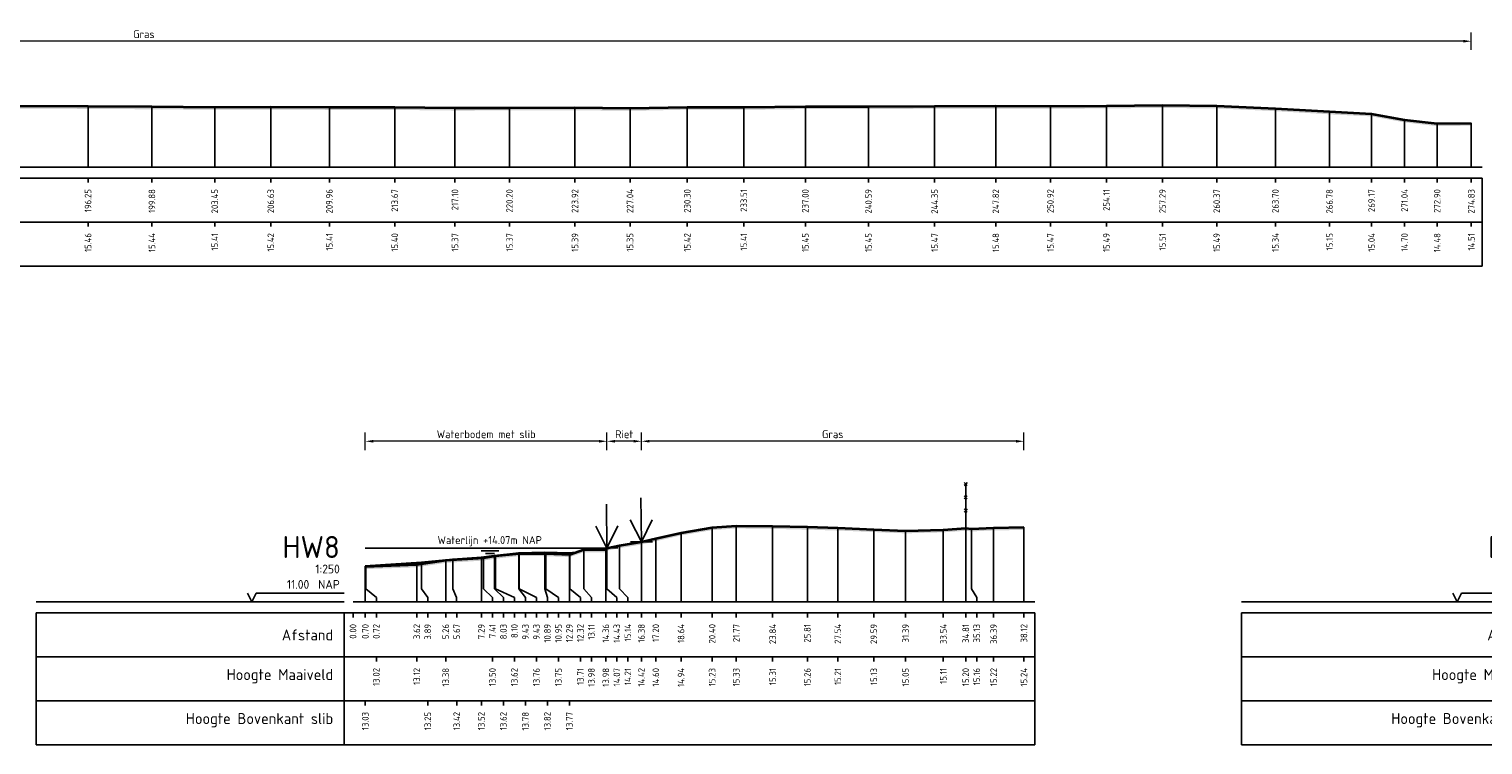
# Model space of a CAD drawing. Header units: metres. Extents: x 197882 to 206172, y 361908 to 364395.
# Tile 28 of 41: x 205845 to 205927, y 364210 to 364251. Entities that reach past the tile are written whole.
import ezdxf
from ezdxf.enums import TextEntityAlignment as Align

# ---------------------------------------------------------------- set-up
doc = ezdxf.new("R2010")
doc.units = ezdxf.units.M
doc.header["$PDMODE"] = 35
doc.header["$PDSIZE"] = 0.075
for name, color, linetype, lineweight in [('B-ME-GR-RIET-SD', 120, 'Continuous', 25), ('B-ME-IE-TERREINAFSCHEIDING_KUNSTMATIG_RASTERHEKWERK-SD', 20, 'Continuous', 25), ('X-ME-AL-PROFIEL_BOVENKANT SLIB-GD', 42, 'Continuous', 35), ('X-ME-AL-PROFIEL_HUIDIG MAAIVELD-GD', 252, 'Continuous', 0), ('X-XX-AL-DETAIL1-M', 7, 'Continuous', 18), ('X-XX-AL-DWARSPROFIEL_PROFIELLIJN MAAIVELD-GD', 8, 'Continuous', 35), ('X-XX-AL-NAP-T18', 7, 'Continuous', 18)]:
    doc.layers.add(name, color=color, linetype=linetype, lineweight=lineweight)
doc.layers.add('X-ME-AL-PROFIEL_WATERLIJN-GD', color=150, linetype='Continuous')
doc.layers.add('X-ME-AL-PROFIELRASTER-S', color=7, linetype='Continuous')
doc.styles.add('NLCS-ISO', font='NLCS-ISO.ttf', dxfattribs={"height": 1.8})
doc.styles.add('NLCS-ISO-ANNOTATIEF-T18', font='NLCS-ISO.ttf', dxfattribs={"height": 1.8})
doc.styles.add('NLCS-ISO-ANNOTATIVE-T18', font='NLCS-ISO.ttf', dxfattribs={"height": 1.8})
doc.dimstyles.new('NLCS-ANNOTATIEF-T18-PIJL_L2_H0', dxfattribs={"dimtxt": 2.5, "dimasz": 1.8, "dimexe": 2, "dimexo": 2, "dimgap": 0.7, "dimtad": 1, "dimzin": 0, "dimdsep": 46, "dimtxsty": 'NLCS-ISO-ANNOTATIEF-T18', "dimcen": 0, "dimdle": 2, "dimclrd": 256, "dimclre": 256, "dimclrt": 10, "dimaunit": 2, "dimadec": 0, "dimazin": 0, "dimtfac": 1, "dimtdec": 3, "dimtofl": 0, "dimtmove": 0, "dimatfit": 3, "dimfxl": 2, "dimfxlon": 1, "dimtfillclr": 256, "dimtolj": 1, "dimtzin": 0, "dimlwd": -1, "dimlwe": -1, "dimarcsym": 0})

# ---------------------------------------------------------------- blocks, each defined once
blk = doc.blocks.new('SAL-PROFIELRASTER-D')
at = {"color": 0, "linetype": 'ByBlock', "lineweight": -2, "flags": 128}
for points in [[(-2, 0), (-72, 0)], [(-24, 2), (-23, 0), (-22, 2), (-2, 2)], [(-72, -12.5), (-72, -2.5)], [(0, -2.5), (-72, -2.5)], [(-2, -12.5), (-2, -2.5)], [(0, -12.5), (-72, -12.5)]]:
    blk.add_lwpolyline(points, dxfattribs=at)
at = {"color": 0, "linetype": 'ByBlock', "lineweight": -2, "style": 'NLCS-ISO-ANNOTATIVE-T18'}
blk.add_text('NAP', height=2, dxfattribs=at).set_placement((-3, 3), align=Align.RIGHT)
blk.add_text('Afstand', height=2.5, dxfattribs=at).set_placement((-4.5, -7.5), align=Align.MIDDLE_RIGHT)
for tag, height, p in [('PROFIELNR', 5, (-3, 10)), ('SCHAAL', 2, (-3, 6.5)), ('NAP', 2, (-9.94, 3))]:
    blk.add_attdef(tag, text='', height=height, dxfattribs=at).set_placement(p, align=Align.RIGHT)
blk = doc.blocks.new('SAL-PROFIELRASTER_BALK_EIND1-D')
at = {"color": 0, "linetype": 'ByBlock', "lineweight": -2}
blk.add_line((1, -12.5), (1, -2.5), dxfattribs=at)
at = {"color": 0, "linetype": 'ByBlock', "lineweight": -2, "flags": 128}
for points in [[(0, 0), (1, 0)], [(0, -2.5), (1, -2.5)], [(0, -12.5), (1, -12.5)]]:
    blk.add_lwpolyline(points, dxfattribs=at)
blk = doc.blocks.new('SAL-PROFIELRASTER_BALK-D')
at = {"color": 0, "linetype": 'ByBlock', "lineweight": -2}
for p, q in [((-72, -12.5), (-72, -2.5)), ((-2, -2.5), (-2, -12.5)), ((0, -12.5), (-72, -12.5))]:
    blk.add_line(p, q, dxfattribs=at)
at = {"color": 0, "linetype": 'ByBlock', "lineweight": -2, "style": 'NLCS-ISO-ANNOTATIVE-T18'}
for tag, height, p in [('TITEL1', 2.5, (-4.5, -6.5)), ('TITEL2', 1.5, (-4.5, -9.5))]:
    blk.add_attdef(tag, text='', height=height, dxfattribs=at).set_placement(p, align=Align.MIDDLE_RIGHT)
blk = doc.blocks.new('SAL-PROFIELRASTER_BALK_EIND2-D')
at = {"color": 0, "linetype": 'ByBlock', "lineweight": -2}
for p, q in [((1, -2.5), (1, -12.5)), ((1, -12.5), (0, -12.5))]:
    blk.add_line(p, q, dxfattribs=at)
blk = doc.blocks.new('SAL-PROFIELRASTER_BALK_DATA-D')
at = {"color": 0, "linetype": 'ByBlock', "lineweight": -2}
blk.add_lwpolyline([(0, -3.5), (0, -2.5)], dxfattribs=at)
at = {"color": 0, "linetype": 'ByBlock', "lineweight": -2, "style": 'NLCS-ISO-ANNOTATIVE-T18'}
blk.add_attdef('GETAL', text='', height=1.5, rotation=90, dxfattribs=at).set_placement((0.75, -5), align=Align.RIGHT)
blk = doc.blocks.new('SAL-PROFIELRASTER_AANHAAL-D')
at = {"color": 9, "linetype": 'ByBlock', "lineweight": -2, "flags": 128}
blk.add_lwpolyline([(0, 1), (0, 0)], dxfattribs=at)
blk = doc.blocks.new('SAL-PROFIELRASTER_AANHAAL_STAGGER-D')
at = {"color": 9, "linetype": 'ByBlock', "lineweight": -2, "flags": 128}
for points in [[(0, 0), (0, -0.25)], [(0, -0.25), (1, -0.75)], [(1, -0.75), (1, -1)]]:
    blk.add_lwpolyline(points, dxfattribs=at)
blk = doc.blocks.new('*D53')
at = {"layer": 'Defpoints', "color": 0, "transparency": 16777216}
for p in [(205863.988, 364227.142), (205877.717, 364218.757), (205863.988, 364218.007)]:
    blk.add_point(p, dxfattribs=at)
at = {"layer": 'X-XX-AL-DETAIL1-M', "transparency": 16777216}
for p, q in [((205863.988, 364226.642), (205863.988, 364227.642)), ((205877.717, 364226.642), (205877.717, 364227.642)), ((205877.267, 364227.142), (205864.438, 364227.142))]:
    blk.add_line(p, q, dxfattribs=at)
for points in [[(205864.438, 364227.217), (205864.438, 364227.067), (205863.988, 364227.142)], [(205877.267, 364227.217), (205877.267, 364227.067), (205877.717, 364227.142)]]:
    blk.add_solid(points, dxfattribs=at)
at = {"layer": 'X-XX-AL-DETAIL1-M', "color": 10, "transparency": 16777216, "insert": (205870.853, 364227.542), "char_height": 0.45, "attachment_point": 5, "style": 'NLCS-ISO-ANNOTATIEF-T18'}
blk.add_mtext('\\A1;Waterbodem met slib', dxfattribs=at)
blk = doc.blocks.new('*D54')
at = {"layer": 'Defpoints', "color": 0, "transparency": 16777216}
for p in [(205877.717, 364227.142), (205877.717, 364218.757), (205879.673, 364218.007)]:
    blk.add_point(p, dxfattribs=at)
at = {"layer": 'X-XX-AL-DETAIL1-M', "transparency": 16777216}
for p, q in [((205877.717, 364226.642), (205877.717, 364227.642)), ((205879.673, 364226.642), (205879.673, 364227.642)), ((205879.223, 364227.142), (205878.167, 364227.142))]:
    blk.add_line(p, q, dxfattribs=at)
for points in [[(205878.167, 364227.217), (205878.167, 364227.067), (205877.717, 364227.142)], [(205879.223, 364227.217), (205879.223, 364227.067), (205879.673, 364227.142)]]:
    blk.add_solid(points, dxfattribs=at)
at = {"layer": 'X-XX-AL-DETAIL1-M', "color": 10, "transparency": 16777216, "insert": (205878.695, 364227.542), "char_height": 0.45, "attachment_point": 5, "style": 'NLCS-ISO-ANNOTATIEF-T18'}
blk.add_mtext('\\A1;Riet', dxfattribs=at)
blk = doc.blocks.new('SGR-RIET DWP-SOD')
at = {"flags": 128}
for points in [[(0, 0), (-0.01, 1)], [(-0.255, 0.497), (0, 0), (0.245, 0.503)], [(-0.25, -0.003), (0.25, 0.003)]]:
    blk.add_lwpolyline(points, dxfattribs=at)
blk = doc.blocks.new('*D55')
at = {"layer": 'Defpoints', "color": 0, "transparency": 16777216}
for p in [(205879.673, 364227.142), (205879.673, 364218.007), (205901.403, 364218.007)]:
    blk.add_point(p, dxfattribs=at)
at = {"layer": 'X-XX-AL-DETAIL1-M', "transparency": 16777216}
for p, q in [((205879.673, 364226.642), (205879.673, 364227.642)), ((205901.403, 364226.642), (205901.403, 364227.642)), ((205900.953, 364227.142), (205880.123, 364227.142))]:
    blk.add_line(p, q, dxfattribs=at)
for points in [[(205880.123, 364227.217), (205880.123, 364227.067), (205879.673, 364227.142)], [(205900.953, 364227.217), (205900.953, 364227.067), (205901.403, 364227.142)]]:
    blk.add_solid(points, dxfattribs=at)
at = {"layer": 'X-XX-AL-DETAIL1-M', "color": 10, "transparency": 16777216, "insert": (205890.538, 364227.542), "char_height": 0.45, "attachment_point": 5, "style": 'NLCS-ISO-ANNOTATIEF-T18'}
blk.add_mtext('\\A1;Gras', dxfattribs=at)
blk = doc.blocks.new('SIE-RASTERHEKWERK-SOD')
at = {"flags": 128}
for points in [[(-0.035, 1.035), (0.035, 0.965)], [(-0.035, 0.965), (0, 1), (0.035, 1.035)], [(0, 0), (0, 1)], [(-0.035, 0.735), (0.035, 0.665)], [(-0.035, 0.665), (0, 0.7), (0.035, 0.735)], [(-0.035, 0.435), (0.035, 0.365)], [(-0.035, 0.365), (0, 0.4), (0.035, 0.435)]]:
    blk.add_lwpolyline(points, dxfattribs=at)
blk = doc.blocks.new('*D109')
at = {"layer": 'Defpoints', "color": 0, "transparency": 16777216}
for p in [(205651.984, 364249.88), (205651.984, 364242.722), (205926.819, 364242.722)]:
    blk.add_point(p, dxfattribs=at)
at = {"layer": 'X-XX-AL-DETAIL1-M', "transparency": 16777216}
for p, q in [((205651.984, 364249.38), (205651.984, 364250.38)), ((205926.819, 364249.38), (205926.819, 364250.38)), ((205926.369, 364249.88), (205652.434, 364249.88))]:
    blk.add_line(p, q, dxfattribs=at)
for points in [[(205652.434, 364249.955), (205652.434, 364249.805), (205651.984, 364249.88)], [(205926.369, 364249.955), (205926.369, 364249.805), (205926.819, 364249.88)]]:
    blk.add_solid(points, dxfattribs=at)
at = {"layer": 'X-XX-AL-DETAIL1-M', "color": 10, "transparency": 16777216, "insert": (205851.406, 364250.28), "char_height": 0.45, "attachment_point": 5, "style": 'NLCS-ISO-ANNOTATIEF-T18'}
blk.add_mtext('\\A1;Gras', dxfattribs=at)

msp = doc.modelspace()

# ---------------------------------------------------------------- hatches: boundary and pattern name
at = {"layer": 'X-ME-AL-PROFIEL_HUIDIG MAAIVELD-GD'}
h = msp.add_hatch(dxfattribs=at)
h.set_pattern_fill('AGR-MAAIVELD', color=256, scale=0.05, pattern_type=2)
h.set_pattern_definition([(45, (-135.8225, 65.68668), (-0.25000007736, 0.25000007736), []), (45, (-135.85823, 65.7224), (0, 0.50000015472), [0.3535535, -0.3535535]), (45, (-135.89394, 65.7581), (0, 0.50000015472), [0.3535535, -0.3535535]), (45, (-135.93015, 65.79432), (0, 0.50000015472), [0.3535535, -0.3535535]), (45, (-135.96537, 65.82954), (0, 0.50000015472), [0.3535535, -0.3535535]), (45, (-136.0011, 65.86525), (0, 0.50000015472), [0.3535535, -0.3535535]), (45, (-136.0368, 65.90097), (0, 0.50000015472), [0.3535535, -0.3535535]), (315, (-135.8225, 65.68668), (0.25000007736, 0.25000007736), []), (315, (-135.7868, 65.7224), (0.50000015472, -1e-16), [0.3535535, -0.3535535]), (315, (-135.7511, 65.7581), (0.50000015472, -1e-16), [0.3535535, -0.3535535]), (315, (-135.71487, 65.79432), (0.50000015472, -1e-16), [0.3535535, -0.3535535]), (315, (-135.67965, 65.82954), (0.50000015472, -1e-16), [0.3535535, -0.3535535]), (315, (-135.64394, 65.86525), (0.50000015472, -1e-16), [0.3535535, -0.3535535]), (315, (-135.60823, 65.90097), (0.50000015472, -1e-16), [0.3535535, -0.3535535])])
h.paths.add_polyline_path([(205926.819, 364245.227), (205926.819, 364245.077), (205924.88, 364245.054), (205923.025, 364245.269), (205921.151, 364245.607), (205918.763, 364245.725), (205915.689, 364245.907), (205912.356, 364246.06), (205909.274, 364246.085), (205906.091, 364246.065), (205902.908, 364246.039), (205899.805, 364246.05), (205896.329, 364246.044), (205892.571, 364246.019), (205888.985, 364246.024), (205885.49, 364245.984), (205882.279, 364245.987), (205879.025, 364245.923), (205875.899, 364245.957), (205872.179, 364245.945), (205869.08, 364245.939), (205865.659, 364245.975), (205861.943, 364245.978), (205858.616, 364245.993), (205855.433, 364245.985), (205851.864, 364246.011), (205848.236, 364246.033), (205844.289, 364246.051), (205840.398, 364246.1), (205836.754, 364246.124), (205833.023, 364246.103), (205829.45, 364246.145), (205825.525, 364246.121), (205821.573, 364246.168), (205818.132, 364246.174), (205814.977, 364246.148), (205810.984, 364246.19), (205807.023, 364246.167), (205803.266, 364246.172), (205800.151, 364246.209), (205796.617, 364246.19), (205793.326, 364246.208), (205790.078, 364246.197), (205786.343, 364246.213), (205782.108, 364246.2), (205778.924, 364246.213), (205775.252, 364246.198), (205771.59, 364246.182), (205767.685, 364246.221), (205763.798, 364246.195), (205759.865, 364246.207), (205756.151, 364246.212), (205752.316, 364246.221), (205748.801, 364246.202), (205745.261, 364246.172), (205741.509, 364246.178), (205737.554, 364246.19), (205733.504, 364246.214), (205729.63, 364246.224), (205725.85, 364246.204), (205721.769, 364246.231), (205717.738, 364246.236), (205713.808, 364246.226), (205709.899, 364246.219), (205706.413, 364246.205), (205702.769, 364246.208), (205698.948, 364246.225), (205695.021, 364246.211), (205691.197, 364246.217), (205687.127, 364246.194), (205683.413, 364246.161), (205679.599, 364246.168), (205676.288, 364246.175), (205673.155, 364246.204), (205669.215, 364246.299), (205665.896, 364246.326), (205661.909, 364246.441), (205658.305, 364246.162), (205654.534, 364245.808), (205651.984, 364245.659), (205651.984, 364245.809), (205654.534, 364245.958), (205658.305, 364246.312), (205661.909, 364246.591), (205665.896, 364246.476), (205669.215, 364246.449), (205673.155, 364246.354), (205676.288, 364246.325), (205679.599, 364246.318), (205683.413, 364246.311), (205687.127, 364246.344), (205691.197, 364246.367), (205695.021, 364246.361), (205698.948, 364246.375), (205702.769, 364246.358), (205706.413, 364246.355), (205709.899, 364246.369), (205713.808, 364246.376), (205717.738, 364246.386), (205721.769, 364246.381), (205725.85, 364246.354), (205729.63, 364246.374), (205733.504, 364246.364), (205737.554, 364246.34), (205741.509, 364246.328), (205745.261, 364246.322), (205748.801, 364246.352), (205752.316, 364246.371), (205756.151, 364246.362), (205759.865, 364246.357), (205763.798, 364246.345), (205767.685, 364246.371), (205771.59, 364246.332), (205775.252, 364246.348), (205778.924, 364246.363), (205782.108, 364246.35), (205786.343, 364246.363), (205790.078, 364246.347), (205793.326, 364246.358), (205796.617, 364246.34), (205800.151, 364246.359), (205803.266, 364246.322), (205807.023, 364246.317), (205810.984, 364246.34), (205814.977, 364246.298), (205818.132, 364246.324), (205821.573, 364246.318), (205825.525, 364246.271), (205829.45, 364246.295), (205833.023, 364246.253), (205836.754, 364246.274), (205840.398, 364246.25), (205844.289, 364246.201), (205848.236, 364246.183), (205851.864, 364246.161), (205855.433, 364246.135), (205858.616, 364246.143), (205861.943, 364246.128), (205865.659, 364246.125), (205869.08, 364246.089), (205872.179, 364246.095), (205875.899, 364246.107), (205879.025, 364246.073), (205882.279, 364246.137), (205885.49, 364246.134), (205888.985, 364246.174), (205892.571, 364246.169), (205896.329, 364246.194), (205899.805, 364246.2), (205902.908, 364246.189), (205906.091, 364246.215), (205909.274, 364246.235), (205912.356, 364246.21), (205915.689, 364246.057), (205918.763, 364245.875), (205921.151, 364245.757), (205923.025, 364245.419), (205924.88, 364245.204)])
h = msp.add_hatch(dxfattribs=at)
h.set_pattern_fill('AGR-MAAIVELD', color=256, scale=0.05, pattern_type=2)
h.set_pattern_definition([(45, (69.95363, 117.4715), (-0.25000007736, 0.25000007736), []), (45, (69.91792, 117.5072), (0, 0.50000015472), [0.3535535, -0.3535535]), (45, (69.8822, 117.54293), (0, 0.50000015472), [0.3535535, -0.3535535]), (45, (69.846, 117.57914), (0, 0.50000015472), [0.3535535, -0.3535535]), (45, (69.81078, 117.61436), (0, 0.50000015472), [0.3535535, -0.3535535]), (45, (69.77506, 117.65007), (0, 0.50000015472), [0.3535535, -0.3535535]), (45, (69.73935, 117.6858), (0, 0.50000015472), [0.3535535, -0.3535535]), (315, (69.95363, 117.4715), (0.25000007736, 0.25000007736), []), (315, (69.98935, 117.5072), (0.50000015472, -1e-16), [0.3535535, -0.3535535]), (315, (70.02506, 117.54293), (0.50000015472, -1e-16), [0.3535535, -0.3535535]), (315, (70.06128, 117.57914), (0.50000015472, -1e-16), [0.3535535, -0.3535535]), (315, (70.0965, 117.61436), (0.50000015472, -1e-16), [0.3535535, -0.3535535]), (315, (70.1322, 117.65007), (0.50000015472, -1e-16), [0.3535535, -0.3535535]), (315, (70.16792, 117.6858), (0.50000015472, -1e-16), [0.3535535, -0.3535535])])
h.paths.add_polyline_path([(205901.403, 364222.251), (205901.403, 364222.101), (205899.68, 364222.076), (205898.42, 364222.018), (205898.094, 364222.056), (205896.823, 364221.966), (205894.68, 364221.909), (205892.874, 364221.984), (205890.83, 364222.067), (205889.099, 364222.12), (205887.128, 364222.163), (205885.061, 364222.191), (205883.691, 364222.09), (205881.925, 364221.794), (205880.489, 364221.459), (205879.673, 364221.276), (205878.431, 364221.07), (205877.717, 364220.924), (205877.65, 364220.835), (205876.397, 364220.832), (205875.609, 364220.564), (205874.238, 364220.611), (205872.723, 364220.614), (205871.391, 364220.472), (205870.702, 364220.36), (205868.552, 364220.232), (205866.909, 364219.981), (205864.013, 364219.876), (205864.013, 364220.026), (205866.909, 364220.131), (205868.552, 364220.382), (205870.702, 364220.51), (205871.391, 364220.622), (205872.723, 364220.764), (205874.238, 364220.761), (205875.609, 364220.714), (205876.397, 364220.982), (205877.65, 364220.985), (205877.717, 364221.074), (205878.431, 364221.22), (205879.673, 364221.426), (205880.489, 364221.609), (205881.925, 364221.944), (205883.691, 364222.24), (205885.061, 364222.341), (205887.128, 364222.313), (205889.099, 364222.27), (205890.83, 364222.217), (205892.874, 364222.134), (205894.68, 364222.059), (205896.823, 364222.116), (205898.094, 364222.206), (205898.42, 364222.168), (205899.68, 364222.226)])

# ---------------------------------------------------------------- linework, layer by layer
at = {"layer": 'X-ME-AL-PROFIEL_BOVENKANT SLIB-GD'}
msp.add_lwpolyline([(205863.988, 364220.034), (205867.174, 364220.26), (205868.955, 364220.429), (205870.581, 364220.529), (205871.319, 364220.626), (205872.716, 364220.791), (205874.178, 364220.822), (205875.579, 364220.774), (205875.93, 364220.824)], dxfattribs=at)
at = {"layer": 'X-ME-AL-PROFIEL_WATERLIJN-GD'}
for points in [[(205877.717, 364221.074), (205863.988, 364221.074)], [(205870.578, 364220.911), (205871.578, 364220.911)], [(205870.82, 364220.766), (205871.32, 364220.766)]]:
    msp.add_lwpolyline(points, dxfattribs=at)
at = {"layer": 'X-XX-AL-DWARSPROFIEL_PROFIELLIJN MAAIVELD-GD'}
for points in [[(205844.289, 364246.201), (205848.236, 364246.183), (205851.864, 364246.161), (205855.433, 364246.135), (205858.616, 364246.143), (205861.943, 364246.128), (205865.659, 364246.125), (205869.08, 364246.089), (205872.179, 364246.095), (205875.899, 364246.107), (205879.025, 364246.073), (205882.279, 364246.137), (205885.49, 364246.134), (205888.985, 364246.174), (205892.571, 364246.169), (205896.329, 364246.194), (205899.805, 364246.2), (205902.908, 364246.189), (205906.091, 364246.215), (205909.274, 364246.235), (205912.356, 364246.21), (205915.689, 364246.057), (205918.763, 364245.875), (205921.151, 364245.757), (205923.025, 364245.419), (205924.88, 364245.204), (205926.819, 364245.227)], [(205864.013, 364220.026), (205866.909, 364220.131), (205868.552, 364220.382), (205870.702, 364220.51), (205871.391, 364220.622), (205872.723, 364220.764), (205874.238, 364220.761), (205875.609, 364220.714), (205876.397, 364220.982), (205877.65, 364220.985), (205877.717, 364221.074), (205878.431, 364221.22), (205879.673, 364221.426), (205880.489, 364221.609), (205881.925, 364221.944), (205883.691, 364222.24), (205885.061, 364222.341), (205887.128, 364222.313), (205889.099, 364222.27), (205890.83, 364222.217), (205892.874, 364222.134), (205894.68, 364222.059), (205896.823, 364222.116), (205898.094, 364222.206), (205898.42, 364222.168), (205899.68, 364222.226), (205901.403, 364222.251)]]:
    msp.add_lwpolyline(points, dxfattribs=at)

# ---------------------------------------------------------------- block references
at = {"layer": 'B-ME-GR-RIET-SD', "xscale": 2.5, "yscale": 2.5, "zscale": 2.5}
for p in [(205879.673, 364221.426), (205877.717, 364221.074)]:
    msp.add_blockref('SGR-RIET DWP-SOD', p, dxfattribs=at)
at = {"layer": 'B-ME-IE-TERREINAFSCHEIDING_KUNSTMATIG_RASTERHEKWERK-SD', "xscale": 2.5, "yscale": 2.5, "zscale": 2.5}
msp.add_blockref('SIE-RASTERHEKWERK-SOD', (205898.094, 364222.206), dxfattribs=at)
at = {"layer": 'X-ME-AL-PROFIELRASTER-S'}
for p, yscale in [((205909.274, 364242.722), 3.513), ((205848.236, 364242.722), 3.461), ((205851.864, 364242.722), 3.439), ((205855.433, 364242.722), 3.413), ((205858.616, 364242.722), 3.420999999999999), ((205861.943, 364242.722), 3.406000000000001), ((205865.659, 364242.722), 3.403), ((205869.08, 364242.722), 3.367000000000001), ((205872.179, 364242.722), 3.372999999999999), ((205875.899, 364242.722), 3.385), ((205879.025, 364242.722), 3.351000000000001), ((205882.279, 364242.722), 3.414999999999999), ((205885.49, 364242.722), 3.412000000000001), ((205888.985, 364242.722), 3.452), ((205892.571, 364242.722), 3.446999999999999), ((205896.329, 364242.722), 3.472), ((205899.805, 364242.722), 3.478), ((205902.908, 364242.722), 3.467000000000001), ((205906.091, 364242.722), 3.493), ((205912.356, 364242.722), 3.488), ((205915.689, 364242.722), 3.335000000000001), ((205918.763, 364242.722), 3.153), ((205921.151, 364242.722), 3.035), ((205923.025, 364242.722), 2.696999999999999), ((205924.88, 364242.722), 2.481999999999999), ((205926.819, 364242.722), 2.505000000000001), ((205885.061, 364218.007), 4.334), ((205887.128, 364218.007), 4.305999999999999), ((205880.489, 364218.007), 3.602), ((205881.925, 364218.007), 3.936999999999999), ((205883.691, 364218.007), 4.233000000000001), ((205889.099, 364218.007), 4.263), ((205890.83, 364218.007), 4.210000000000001), ((205892.874, 364218.007), 4.127000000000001), ((205894.68, 364218.007), 4.052), ((205896.823, 364218.007), 4.109), ((205898.094, 364218.007), 4.199), ((205898.42, 364219.007), 3.161), ((205899.68, 364218.007), 4.218999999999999), ((205901.403, 364218.007), 4.244), ((205871.319, 364219.007), 1.619), ((205871.391, 364219.007), 1.615), ((205872.716, 364219.007), 1.784000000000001), ((205872.723, 364219.007), 1.757), ((205874.178, 364219.007), 1.815), ((205874.238, 364219.007), 1.754), ((205875.579, 364219.007), 1.766999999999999), ((205875.609, 364219.007), 1.707000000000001), ((205876.397, 364219.007), 1.975), ((205877.65, 364218.007), 2.978), ((205877.717, 364219.007), 2.067), ((205877.717, 364219.007), 2.067), ((205877.717, 364219.007), 2.067), ((205877.717, 364219.007), 2.067), ((205878.431, 364219.007), 2.212999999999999), ((205879.673, 364218.007), 3.419), ((205863.988, 364218.007), 2.026999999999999), ((205864.013, 364219.007), 1.019), ((205866.909, 364218.007), 2.124000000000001), ((205867.174, 364219.007), 1.253), ((205868.552, 364218.007), 2.375), ((205868.955, 364219.007), 1.422000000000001), ((205870.581, 364218.007), 2.522), ((205870.702, 364219.007), 1.503)]:
    msp.add_blockref('SAL-PROFIELRASTER_AANHAAL-D', p, dxfattribs=dict(at, yscale=yscale))
at = {"layer": 'X-ME-AL-PROFIELRASTER-S', "yscale": 0.25}
for name, p, xscale, zscale in [('SAL-PROFIELRASTER_BALK_EIND1-D', (205651.984, 364242.722), 275.4599491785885, 275.4599491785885), ('SAL-PROFIELRASTER_BALK_EIND2-D', (205651.984, 364240.222), 275.4599491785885, 275.4599491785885), ('SAL-PROFIELRASTER_BALK_EIND1-D', (205863.288, 364218.007), 38.74004344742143, 38.74004344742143), ('SAL-PROFIELRASTER_BALK_EIND2-D', (205863.288, 364215.507), 38.74004344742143, 38.74004344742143), ('SAL-PROFIELRASTER_BALK_EIND2-D', (205863.288, 364213.007), 38.74004344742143, 38.74004344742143)]:
    msp.add_blockref(name, p, dxfattribs=dict(at, xscale=xscale, zscale=zscale))
at = {"layer": 'X-ME-AL-PROFIELRASTER-S', "xscale": 0.25, "yscale": 0.25, "zscale": 0.25}
for name, p, values in [('SAL-PROFIELRASTER_BALK_DATA-D', (205848.236, 364242.722), {'GETAL': '196.25'}), ('SAL-PROFIELRASTER_BALK_DATA-D', (205851.864, 364242.722), {'GETAL': '199.88'}), ('SAL-PROFIELRASTER_BALK_DATA-D', (205855.433, 364242.722), {'GETAL': '203.45'}), ('SAL-PROFIELRASTER_BALK_DATA-D', (205858.616, 364242.722), {'GETAL': '206.63'}), ('SAL-PROFIELRASTER_BALK_DATA-D', (205861.943, 364242.722), {'GETAL': '209.96'}), ('SAL-PROFIELRASTER_BALK_DATA-D', (205865.659, 364242.722), {'GETAL': '213.67'}), ('SAL-PROFIELRASTER_BALK_DATA-D', (205869.08, 364242.722), {'GETAL': '217.10'}), ('SAL-PROFIELRASTER_BALK_DATA-D', (205872.179, 364242.722), {'GETAL': '220.20'}), ('SAL-PROFIELRASTER_BALK_DATA-D', (205875.899, 364242.722), {'GETAL': '223.92'}), ('SAL-PROFIELRASTER_BALK_DATA-D', (205879.025, 364242.722), {'GETAL': '227.04'}), ('SAL-PROFIELRASTER_BALK_DATA-D', (205882.279, 364242.722), {'GETAL': '230.30'}), ('SAL-PROFIELRASTER_BALK_DATA-D', (205885.49, 364242.722), {'GETAL': '233.51'}), ('SAL-PROFIELRASTER_BALK_DATA-D', (205888.985, 364242.722), {'GETAL': '237.00'}), ('SAL-PROFIELRASTER_BALK_DATA-D', (205892.571, 364242.722), {'GETAL': '240.59'}), ('SAL-PROFIELRASTER_BALK_DATA-D', (205896.329, 364242.722), {'GETAL': '244.35'}), ('SAL-PROFIELRASTER_BALK_DATA-D', (205899.805, 364242.722), {'GETAL': '247.82'}), ('SAL-PROFIELRASTER_BALK_DATA-D', (205902.908, 364242.722), {'GETAL': '250.92'}), ('SAL-PROFIELRASTER_BALK_DATA-D', (205906.091, 364242.722), {'GETAL': '254.11'}), ('SAL-PROFIELRASTER_BALK_DATA-D', (205909.274, 364242.722), {'GETAL': '257.29'}), ('SAL-PROFIELRASTER_BALK_DATA-D', (205912.356, 364242.722), {'GETAL': '260.37'}), ('SAL-PROFIELRASTER_BALK_DATA-D', (205915.689, 364242.722), {'GETAL': '263.70'}), ('SAL-PROFIELRASTER_BALK_DATA-D', (205918.763, 364242.722), {'GETAL': '266.78'}), ('SAL-PROFIELRASTER_BALK_DATA-D', (205921.151, 364242.722), {'GETAL': '269.17'}), ('SAL-PROFIELRASTER_BALK_DATA-D', (205923.025, 364242.722), {'GETAL': '271.04'}), ('SAL-PROFIELRASTER_BALK_DATA-D', (205924.88, 364242.722), {'GETAL': '272.90'}), ('SAL-PROFIELRASTER_BALK_DATA-D', (205926.819, 364242.722), {'GETAL': '274.83'}), ('SAL-PROFIELRASTER_BALK_DATA-D', (205848.236, 364240.222), {'GETAL': '15.46'}), ('SAL-PROFIELRASTER_BALK_DATA-D', (205851.864, 364240.222), {'GETAL': '15.44'}), ('SAL-PROFIELRASTER_BALK_DATA-D', (205855.433, 364240.222), {'GETAL': '15.41'}), ('SAL-PROFIELRASTER_BALK_DATA-D', (205858.616, 364240.222), {'GETAL': '15.42'}), ('SAL-PROFIELRASTER_BALK_DATA-D', (205861.943, 364240.222), {'GETAL': '15.41'}), ('SAL-PROFIELRASTER_BALK_DATA-D', (205865.659, 364240.222), {'GETAL': '15.40'}), ('SAL-PROFIELRASTER_BALK_DATA-D', (205869.08, 364240.222), {'GETAL': '15.37'}), ('SAL-PROFIELRASTER_BALK_DATA-D', (205872.179, 364240.222), {'GETAL': '15.37'}), ('SAL-PROFIELRASTER_BALK_DATA-D', (205875.899, 364240.222), {'GETAL': '15.39'}), ('SAL-PROFIELRASTER_BALK_DATA-D', (205879.025, 364240.222), {'GETAL': '15.35'}), ('SAL-PROFIELRASTER_BALK_DATA-D', (205882.279, 364240.222), {'GETAL': '15.42'}), ('SAL-PROFIELRASTER_BALK_DATA-D', (205885.49, 364240.222), {'GETAL': '15.41'}), ('SAL-PROFIELRASTER_BALK_DATA-D', (205888.985, 364240.222), {'GETAL': '15.45'}), ('SAL-PROFIELRASTER_BALK_DATA-D', (205892.571, 364240.222), {'GETAL': '15.45'}), ('SAL-PROFIELRASTER_BALK_DATA-D', (205896.329, 364240.222), {'GETAL': '15.47'}), ('SAL-PROFIELRASTER_BALK_DATA-D', (205899.805, 364240.222), {'GETAL': '15.48'}), ('SAL-PROFIELRASTER_BALK_DATA-D', (205902.908, 364240.222), {'GETAL': '15.47'}), ('SAL-PROFIELRASTER_BALK_DATA-D', (205906.091, 364240.222), {'GETAL': '15.49'}), ('SAL-PROFIELRASTER_BALK_DATA-D', (205909.274, 364240.222), {'GETAL': '15.51'}), ('SAL-PROFIELRASTER_BALK_DATA-D', (205912.356, 364240.222), {'GETAL': '15.49'}), ('SAL-PROFIELRASTER_BALK_DATA-D', (205915.689, 364240.222), {'GETAL': '15.34'}), ('SAL-PROFIELRASTER_BALK_DATA-D', (205918.763, 364240.222), {'GETAL': '15.15'}), ('SAL-PROFIELRASTER_BALK_DATA-D', (205921.151, 364240.222), {'GETAL': '15.04'}), ('SAL-PROFIELRASTER_BALK_DATA-D', (205923.025, 364240.222), {'GETAL': '14.70'}), ('SAL-PROFIELRASTER_BALK_DATA-D', (205924.88, 364240.222), {'GETAL': '14.48'}), ('SAL-PROFIELRASTER_BALK_DATA-D', (205926.819, 364240.222), {'GETAL': '14.51'}), ('SAL-PROFIELRASTER-D', (205863.288, 364218.007), {'PROFIELNR': 'HW8', 'SCHAAL': '1:250', 'NAP': '11.00'}), ('SAL-PROFIELRASTER-D', (205931.769, 364218.007), {'PROFIELNR': 'HW9', 'SCHAAL': '1:250', 'NAP': '11.00'}), ('SAL-PROFIELRASTER_BALK_DATA-D', (205863.288, 364218.007), {'GETAL': '0.00'}), ('SAL-PROFIELRASTER_BALK_DATA-D', (205863.988, 364218.007), {'GETAL': '0.70'}), ('SAL-PROFIELRASTER_BALK_DATA-D', (205864.613, 364218.007), {'GETAL': '0.72'}), ('SAL-PROFIELRASTER_BALK_DATA-D', (205866.909, 364218.007), {'GETAL': '3.62'}), ('SAL-PROFIELRASTER_BALK_DATA-D', (205867.534, 364218.007), {'GETAL': '3.89'}), ('SAL-PROFIELRASTER_BALK_DATA-D', (205868.552, 364218.007), {'GETAL': '5.26'}), ('SAL-PROFIELRASTER_BALK_DATA-D', (205869.177, 364218.007), {'GETAL': '5.67'}), ('SAL-PROFIELRASTER_BALK_DATA-D', (205870.581, 364218.007), {'GETAL': '7.29'}), ('SAL-PROFIELRASTER_BALK_DATA-D', (205871.206, 364218.007), {'GETAL': '7.41'}), ('SAL-PROFIELRASTER_BALK_DATA-D', (205871.831, 364218.007), {'GETAL': '8.03'}), ('SAL-PROFIELRASTER_BALK_DATA-D', (205872.456, 364218.007), {'GETAL': '8.10'}), ('SAL-PROFIELRASTER_BALK_DATA-D', (205873.081, 364218.007), {'GETAL': '9.43'}), ('SAL-PROFIELRASTER_BALK_DATA-D', (205873.706, 364218.007), {'GETAL': '9.43'}), ('SAL-PROFIELRASTER_BALK_DATA-D', (205874.331, 364218.007), {'GETAL': '10.89'}), ('SAL-PROFIELRASTER_BALK_DATA-D', (205874.956, 364218.007), {'GETAL': '10.95'}), ('SAL-PROFIELRASTER_BALK_DATA-D', (205875.581, 364218.007), {'GETAL': '12.29'}), ('SAL-PROFIELRASTER_BALK_DATA-D', (205876.206, 364218.007), {'GETAL': '12.32'}), ('SAL-PROFIELRASTER_BALK_DATA-D', (205876.831, 364218.007), {'GETAL': '13.11'}), ('SAL-PROFIELRASTER_BALK_DATA-D', (205877.65, 364218.007), {'GETAL': '14.36'}), ('SAL-PROFIELRASTER_BALK_DATA-D', (205878.275, 364218.007), {'GETAL': '14.43'}), ('SAL-PROFIELRASTER_BALK_DATA-D', (205878.275, 364218.007), {'GETAL': '14.43'}), ('SAL-PROFIELRASTER_BALK_DATA-D', (205878.275, 364218.007), {'GETAL': '14.43'}), ('SAL-PROFIELRASTER_BALK_DATA-D', (205878.275, 364218.007), {'GETAL': '14.43'}), ('SAL-PROFIELRASTER_BALK_DATA-D', (205878.9, 364218.007), {'GETAL': '15.14'}), ('SAL-PROFIELRASTER_BALK_DATA-D', (205879.673, 364218.007), {'GETAL': '16.38'}), ('SAL-PROFIELRASTER_BALK_DATA-D', (205880.489, 364218.007), {'GETAL': '17.20'}), ('SAL-PROFIELRASTER_BALK_DATA-D', (205881.925, 364218.007), {'GETAL': '18.64'}), ('SAL-PROFIELRASTER_BALK_DATA-D', (205883.691, 364218.007), {'GETAL': '20.40'}), ('SAL-PROFIELRASTER_BALK_DATA-D', (205885.061, 364218.007), {'GETAL': '21.77'}), ('SAL-PROFIELRASTER_BALK_DATA-D', (205887.128, 364218.007), {'GETAL': '23.84'}), ('SAL-PROFIELRASTER_BALK_DATA-D', (205889.099, 364218.007), {'GETAL': '25.81'}), ('SAL-PROFIELRASTER_BALK_DATA-D', (205890.83, 364218.007), {'GETAL': '27.54'}), ('SAL-PROFIELRASTER_BALK_DATA-D', (205892.874, 364218.007), {'GETAL': '29.59'}), ('SAL-PROFIELRASTER_BALK_DATA-D', (205894.68, 364218.007), {'GETAL': '31.39'}), ('SAL-PROFIELRASTER_BALK_DATA-D', (205896.823, 364218.007), {'GETAL': '33.54'}), ('SAL-PROFIELRASTER_BALK_DATA-D', (205898.094, 364218.007), {'GETAL': '34.81'}), ('SAL-PROFIELRASTER_BALK_DATA-D', (205898.719, 364218.007), {'GETAL': '35.13'}), ('SAL-PROFIELRASTER_BALK_DATA-D', (205899.68, 364218.007), {'GETAL': '36.39'}), ('SAL-PROFIELRASTER_BALK_DATA-D', (205901.403, 364218.007), {'GETAL': '38.12'}), ('SAL-PROFIELRASTER_BALK-D', (205863.288, 364215.507), {'TITEL1': 'Hoogte Maaiveld'}), ('SAL-PROFIELRASTER_BALK_DATA-D', (205864.613, 364215.507), {'GETAL': '13.02'}), ('SAL-PROFIELRASTER_BALK_DATA-D', (205866.909, 364215.507), {'GETAL': '13.12'}), ('SAL-PROFIELRASTER_BALK_DATA-D', (205868.552, 364215.507), {'GETAL': '13.38'}), ('SAL-PROFIELRASTER_BALK_DATA-D', (205871.206, 364215.507), {'GETAL': '13.50'}), ('SAL-PROFIELRASTER_BALK_DATA-D', (205872.456, 364215.507), {'GETAL': '13.62'}), ('SAL-PROFIELRASTER_BALK_DATA-D', (205873.706, 364215.507), {'GETAL': '13.76'}), ('SAL-PROFIELRASTER_BALK_DATA-D', (205874.956, 364215.507), {'GETAL': '13.75'}), ('SAL-PROFIELRASTER_BALK_DATA-D', (205876.206, 364215.507), {'GETAL': '13.71'}), ('SAL-PROFIELRASTER_BALK_DATA-D', (205876.831, 364215.507), {'GETAL': '13.98'}), ('SAL-PROFIELRASTER_BALK_DATA-D', (205877.65, 364215.507), {'GETAL': '13.98'}), ('SAL-PROFIELRASTER_BALK_DATA-D', (205878.275, 364215.507), {'GETAL': '14.07'}), ('SAL-PROFIELRASTER_BALK_DATA-D', (205878.275, 364215.507), {'GETAL': '14.07'}), ('SAL-PROFIELRASTER_BALK_DATA-D', (205878.9, 364215.507), {'GETAL': '14.21'}), ('SAL-PROFIELRASTER_BALK_DATA-D', (205879.673, 364215.507), {'GETAL': '14.42'}), ('SAL-PROFIELRASTER_BALK_DATA-D', (205880.489, 364215.507), {'GETAL': '14.60'}), ('SAL-PROFIELRASTER_BALK_DATA-D', (205881.925, 364215.507), {'GETAL': '14.94'}), ('SAL-PROFIELRASTER_BALK_DATA-D', (205883.691, 364215.507), {'GETAL': '15.23'}), ('SAL-PROFIELRASTER_BALK_DATA-D', (205885.061, 364215.507), {'GETAL': '15.33'}), ('SAL-PROFIELRASTER_BALK_DATA-D', (205887.128, 364215.507), {'GETAL': '15.31'}), ('SAL-PROFIELRASTER_BALK_DATA-D', (205889.099, 364215.507), {'GETAL': '15.26'}), ('SAL-PROFIELRASTER_BALK_DATA-D', (205890.83, 364215.507), {'GETAL': '15.21'}), ('SAL-PROFIELRASTER_BALK_DATA-D', (205892.874, 364215.507), {'GETAL': '15.13'}), ('SAL-PROFIELRASTER_BALK_DATA-D', (205894.68, 364215.507), {'GETAL': '15.05'}), ('SAL-PROFIELRASTER_BALK_DATA-D', (205896.823, 364215.507), {'GETAL': '15.11'}), ('SAL-PROFIELRASTER_BALK_DATA-D', (205898.094, 364215.507), {'GETAL': '15.20'}), ('SAL-PROFIELRASTER_BALK_DATA-D', (205898.719, 364215.507), {'GETAL': '15.16'}), ('SAL-PROFIELRASTER_BALK_DATA-D', (205899.68, 364215.507), {'GETAL': '15.22'}), ('SAL-PROFIELRASTER_BALK_DATA-D', (205901.403, 364215.507), {'GETAL': '15.24'}), ('SAL-PROFIELRASTER_BALK-D', (205931.769, 364215.507), {'TITEL1': 'Hoogte Maaiveld'}), ('SAL-PROFIELRASTER_BALK-D', (205863.288, 364213.007), {'TITEL1': 'Hoogte Bovenkant slib'}), ('SAL-PROFIELRASTER_BALK_DATA-D', (205863.988, 364213.007), {'GETAL': '13.03'}), ('SAL-PROFIELRASTER_BALK_DATA-D', (205867.534, 364213.007), {'GETAL': '13.25'}), ('SAL-PROFIELRASTER_BALK_DATA-D', (205869.177, 364213.007), {'GETAL': '13.42'}), ('SAL-PROFIELRASTER_BALK_DATA-D', (205870.581, 364213.007), {'GETAL': '13.52'}), ('SAL-PROFIELRASTER_BALK_DATA-D', (205871.831, 364213.007), {'GETAL': '13.62'}), ('SAL-PROFIELRASTER_BALK_DATA-D', (205873.081, 364213.007), {'GETAL': '13.78'}), ('SAL-PROFIELRASTER_BALK_DATA-D', (205874.331, 364213.007), {'GETAL': '13.82'}), ('SAL-PROFIELRASTER_BALK_DATA-D', (205875.581, 364213.007), {'GETAL': '13.77'}), ('SAL-PROFIELRASTER_BALK-D', (205931.769, 364213.007), {'TITEL1': 'Hoogte Bovenkant slib'})]:
    msp.add_blockref(name, p, dxfattribs=at).add_auto_attribs(values)
at = {"layer": 'X-ME-AL-PROFIELRASTER-S'}
for p, xscale, zscale in [((205864.013, 364219.007), 0.600354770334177, 0.600354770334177), ((205867.174, 364219.007), 0.3600559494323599, 0.3600559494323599), ((205868.955, 364219.007), 0.22152749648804, 0.22152749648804), ((205870.702, 364219.007), 0.5039707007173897, 0.5039707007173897), ((205871.319, 364219.007), 0.5116677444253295, 0.5116677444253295), ((205871.391, 364219.007), 1.064493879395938, 1.064493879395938), ((205872.716, 364219.007), 0.3651397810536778, 0.3651397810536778), ((205872.723, 364219.007), 0.982995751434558, 0.982995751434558), ((205874.178, 364219.007), 0.1523698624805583, 0.1523698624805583), ((205874.238, 364219.007), 0.7174059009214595, 0.7174059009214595), ((205875.579, 364219.007), 0.001193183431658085, 0.001193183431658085), ((205875.609, 364219.007), 0.5964939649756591, 0.5964939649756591), ((205876.397, 364219.007), 0.4335410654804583, 0.4335410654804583), ((205877.717, 364219.007), 0.5578406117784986, 0.5578406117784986), ((205877.717, 364219.007), 0.5578406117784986, 0.5578406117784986), ((205877.717, 364219.007), 0.5578406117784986, 0.5578406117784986), ((205877.717, 364219.007), 0.5578406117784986, 0.5578406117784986), ((205878.431, 364219.007), 0.4692722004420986, 0.4692722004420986), ((205898.42, 364219.007), 0.2993485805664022, 0.2993485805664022)]:
    msp.add_blockref('SAL-PROFIELRASTER_AANHAAL_STAGGER-D', p, dxfattribs=dict(at, xscale=xscale, zscale=zscale))

# ---------------------------------------------------------------- texts
at = {"layer": 'X-XX-AL-NAP-T18', "color": 10, "insert": (205868.09, 364221.164), "char_height": 0.45, "width": 15.43377, "attachment_point": 7, "style": 'NLCS-ISO'}
msp.add_mtext('Waterlijn +14.07m NAP', dxfattribs=at)

# ---------------------------------------------------------------- dimensions: what is measured, and where the dimension line sits
at = {"layer": 'X-XX-AL-DETAIL1-M'}
for base, p1, p2, text, picture, middle in [((205651.984, 364249.88), (205926.819, 364242.722), (205651.984, 364242.722), 'Gras', '*D109', (205851.406, 364249.88)), ((205863.988, 364227.142), (205877.717, 364218.757), (205863.988, 364218.007), 'Waterbodem met slib', '*D53', (205870.853, 364227.142)), ((205877.717, 364227.142), (205879.673, 364218.007), (205877.717, 364218.757), 'Riet', '*D54', (205878.695, 364227.142)), ((205879.673, 364227.142), (205901.403, 364218.007), (205879.673, 364218.007), 'Gras', '*D55', (205890.538, 364227.142))]:
    dim = msp.add_linear_dim(base=base, p1=p1, p2=p2, text=text, dimstyle='NLCS-ANNOTATIEF-T18-PIJL_L2_H0', dxfattribs=at)
    dim.commit()
    dim.dimension.update_dxf_attribs({"geometry": picture, "text_midpoint": middle, "dimtype": 160})

doc.saveas('drawing.dxf')
